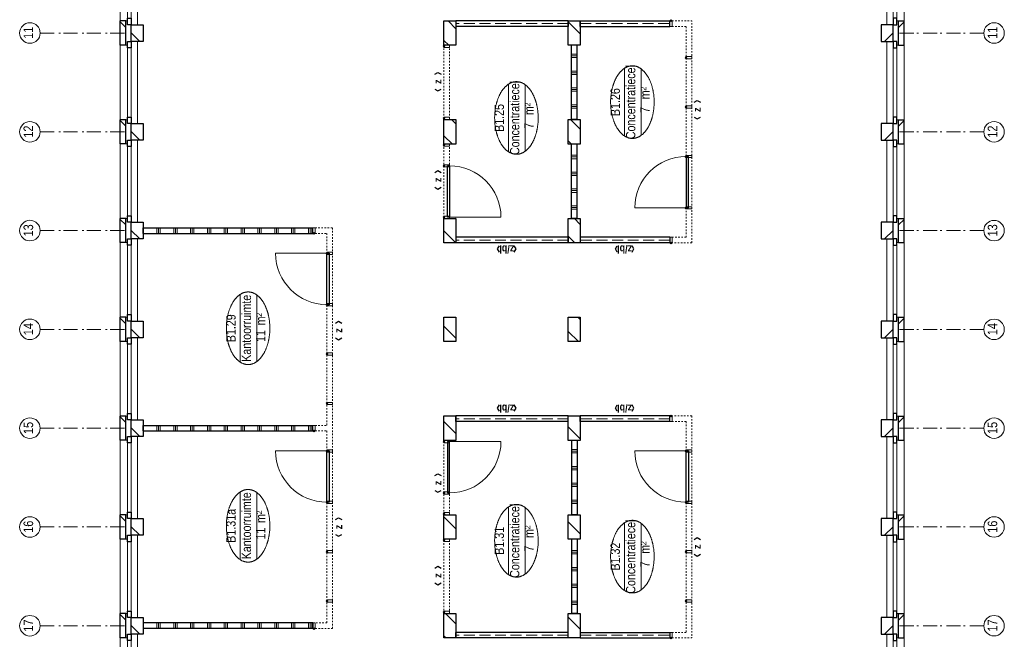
# Model space of a CAD drawing. Header units: millimetres. Extents: x 164327 to 368283, y 131426 to 274001.
# Tile 52 of 160: x 314496 to 332045, y 141711 to 152750. Entities that reach past the tile are written whole.
import ezdxf
from ezdxf.enums import TextEntityAlignment as Align

# ---------------------------------------------------------------- set-up
doc = ezdxf.new("R2010")
doc.units = ezdxf.units.MM
doc.header["$LTSCALE"] = 400
doc.header["$PDMODE"] = 3
doc.header["$PDSIZE"] = 15
for name, pattern in [('STYLE_02', [0.694427, 0.486069, -0.208359]), ('STYLE_06', [1.041641, 0.625, -0.208282, 0.069427, -0.138931]), ('STYLE_21', [0.138889, 0.069444, -0.069444])]:
    doc.linetypes.add(name, pattern=pattern)
for name, color, linetype, lineweight in [('Buitenkozijnen', 140, 'Continuous', 15), ('Interieur-deur', 43, 'Continuous', 9), ('Interieur-scheidingswand-horizontaal', 5, 'Continuous', 25), ('Interieur-scheidingswand-vertikaal', 5, 'Continuous', 25), ('Interieur-systeemwand glas', 140, 'STYLE_21', 15), ('Kozijnmerken', 43, 'Continuous', 9), ('mat-baksteen', 5, 'Continuous', 25), ('mat-kalkzandsteen', 5, 'Continuous', 25), ('None', 7, 'Continuous', 9), ('Ruimtenummers', 5, 'Continuous', 25)]:
    doc.layers.add(name, color=color, linetype=linetype, lineweight=lineweight)
doc.styles.add('Arial Narrow', font='ARIALN.TTF', dxfattribs={"height": 222.25})
doc.styles.add('Arial Narrow (bold)', font='ARIALNB.TTF', dxfattribs={"height": 172.861111})

# ---------------------------------------------------------------- blocks, each defined once
blk = doc.blocks.new('systeemwandstijl 880 hoh')
at = {"layer": 'Interieur-systeemwand glas', "color": 43, "linetype": 'Continuous', "lineweight": 9}
blk.add_lwpolyline([(0, 20), (100, 20), (100, -20), (0, -20)], close=True, dxfattribs=at)
at = {"layer": 'Interieur-systeemwand glas', "color": 43, "linetype": 'Continuous', "lineweight": 15}
blk.add_point((0, 0), dxfattribs=at)
blk = doc.blocks.new('Deur systeemwand 915')
at = {"layer": 'Interieur-deur', "color": 140, "linetype": 'Continuous', "lineweight": 15}
blk.add_line((0, 1015), (0, 100), dxfattribs=at)
at = {"layer": 'Interieur-deur', "color": 92, "linetype": 'Continuous', "lineweight": 25}
blk.add_lwpolyline([(-915, 100), (0, 100), (0, 60), (-915, 60)], close=True, dxfattribs=at)
at = {"layer": 'Interieur-deur', "color": 140, "linetype": 'Continuous', "lineweight": 15}
blk.add_arc((0, 100), 915, 90, 180, dxfattribs=at)
blk = doc.blocks.new('Systeemwand B (2D)')
at = {"layer": 'Interieur-systeemwand glas', "lineweight": 15}
for p, q in [((0, 50), (1323, 50)), ((0, -50), (1323, -50))]:
    blk.add_line(p, q, dxfattribs=at)
at = {"layer": 'None', "color": 7, "rotation": 270}
blk.add_blockref('systeemwandstijl 880 hoh', (20, 50), dxfattribs=at)
at = {"layer": 'None', "color": 7, "xscale": -1, "rotation": 90}
blk.add_blockref('systeemwandstijl 880 hoh', (1303, 50), dxfattribs=at)
blk = doc.blocks.new('Systeemwand B met deur (2D)')
at = {"layer": 'Interieur-systeemwand glas', "lineweight": 15}
for p, q in [((0, 50), (1323, 50)), ((0, -50), (1323, -50))]:
    blk.add_line(p, q, dxfattribs=at)
at = {"layer": 'None', "color": 7, "rotation": 270}
for p in [(20, 50), (388, 50)]:
    blk.add_blockref('systeemwandstijl 880 hoh', p, dxfattribs=at)
at = {"layer": 'None', "color": 7, "xscale": -1}
for name, rotation in [('systeemwandstijl 880 hoh', 90), ('Deur systeemwand 915', 180)]:
    blk.add_blockref(name, (1303, 50), dxfattribs=dict(at, rotation=rotation))
blk = doc.blocks.new('*X740')
at = {"layer": 'None', "lineweight": 9}
for p, q in [((600, -2372), (600, -2272)), ((630, -2372), (630, -2272)), ((660, -2372), (660, -2272)), ((900, -2372), (900, -2272)), ((930, -2372), (930, -2272)), ((960, -2372), (960, -2272)), ((1200, -2372), (1200, -2272)), ((1230, -2372), (1230, -2272)), ((1260, -2372), (1260, -2272)), ((1500, -2372), (1500, -2272)), ((1530, -2372), (1530, -2272)), ((1560, -2372), (1560, -2272))]:
    blk.add_line(p, q, dxfattribs=at)
blk = doc.blocks.new('*X741')
at = {"layer": 'None', "lineweight": 9}
for p, q in [((2400, -2372), (2400, -2272)), ((2430, -2372), (2430, -2272)), ((2460, -2372), (2460, -2272)), ((2700, -2372), (2700, -2272)), ((2730, -2372), (2730, -2272)), ((2760, -2372), (2760, -2272)), ((3000, -2372), (3000, -2272)), ((3030, -2372), (3030, -2272)), ((3060, -2372), (3060, -2272)), ((3300, -2372), (3300, -2272)), ((3330, -2372), (3330, -2272)), ((3360, -2372), (3360, -2272))]:
    blk.add_line(p, q, dxfattribs=at)
blk = doc.blocks.new('Concentratiecel B 2 (2D)')
at = {"layer": 'Interieur-scheidingswand-horizontaal', "lineweight": 25}
for p, q in [((437, -2272), (1760, -2272)), ((437, -2372), (437, -2272)), ((1760, -2372), (1760, -2272)), ((2197, -2272), (3520, -2272)), ((2197, -2372), (2197, -2272)), ((3520, -2372), (3520, -2272)), ((437, -2372), (1760, -2372)), ((2197, -2372), (3520, -2372))]:
    blk.add_line(p, q, dxfattribs=at)
at = {"layer": 'Interieur-scheidingswand-vertikaal', "lineweight": 25}
for p, q in [((100, -214), (0, -214)), ((0, -2215), (0, -214)), ((100, -2215), (100, -214)), ((3957, -214), (3857, -214)), ((3857, -2215), (3857, -214)), ((3957, -2215), (3957, -214)), ((100, -2215), (0, -2215)), ((3957, -2215), (3857, -2215)), ((100, -2429), (0, -2429)), ((0, -4025), (0, -2429)), ((100, -4025), (100, -2429)), ((3857, -2429), (3857, -4025)), ((3857, -2429), (3957, -2429)), ((3957, -2429), (3957, -4025)), ((100, -4025), (0, -4025)), ((3857, -4025), (3957, -4025))]:
    blk.add_line(p, q, dxfattribs=at)
at = {"layer": 'Interieur-scheidingswand-vertikaal', "linetype": 'STYLE_02', "lineweight": 9}
for p, q in [((50, -2215), (50, -214)), ((3907, -2215), (3907, -214)), ((50, -4025), (50, -2429)), ((3907, -2429), (3907, -4025))]:
    blk.add_line(p, q, dxfattribs=at)
at = {"layer": 'Interieur-systeemwand glas', "lineweight": 15}
for p, q in [((0, -4415), (0, -4065)), ((100, -4315), (100, -4065)), ((3857, -4065), (3857, -4315)), ((3957, -4065), (3957, -4415)), ((100, -4315), (3857, -4315)), ((0, -4415), (3957, -4415))]:
    blk.add_line(p, q, dxfattribs=at)
at = {"layer": 'Interieur-scheidingswand-horizontaal'}
for name in ['*X740', '*X741']:
    blk.add_blockref(name, (0, 0), dxfattribs=at)
at = {"layer": 'None', "color": 7, "xscale": -1}
for name, p in [('Systeemwand B met deur (2D)', (1760, -50)), ('Systeemwand B (2D)', (3520, -50)), ('Deur systeemwand 915', (623.5, -4415)), ('systeemwandstijl 880 hoh', (3957, -4045))]:
    blk.add_blockref(name, p, dxfattribs=at)
at = {"layer": 'None', "color": 7}
blk.add_blockref('systeemwandstijl 880 hoh', (0, -4045), dxfattribs=at)
at = {"layer": 'None', "color": 7, "rotation": 270}
blk.add_blockref('systeemwandstijl 880 hoh', (623.5, -4315), dxfattribs=at)
at = {"layer": 'None', "color": 7, "xscale": -1, "rotation": 90}
for p in [(1538.5, -4315), (2418.5, -4315), (3298.5, -4315)]:
    blk.add_blockref('systeemwandstijl 880 hoh', p, dxfattribs=at)
blk = doc.blocks.new('*X857')
at = {"layer": 'None', "lineweight": 9}
for p, q in [((-47607, 2880), (-47568, 2919)), ((-47358, 2705), (-47170, 2893))]:
    blk.add_line(p, q, dxfattribs=at)
blk = doc.blocks.new('*X858')
at = {"layer": 'None', "lineweight": 9}
blk.add_line((-45661, 2705), (-45447, 2919), dxfattribs=at)
blk = doc.blocks.new('*X859')
at = {"layer": 'None', "lineweight": 9}
blk.add_line((-43964, 2705), (-43750, 2919), dxfattribs=at)
blk = doc.blocks.new('*X860')
at = {"layer": 'None', "lineweight": 9}
blk.add_line((-42267, 2705), (-42053, 2919), dxfattribs=at)
blk = doc.blocks.new('*X861')
at = {"layer": 'None', "lineweight": 9}
for p, q in [((-40567, 2707), (-40356, 2919)), ((-40146, 2705), (-40130, 2720))]:
    blk.add_line(p, q, dxfattribs=at)
blk = doc.blocks.new('*X862')
at = {"layer": 'None', "lineweight": 9}
for p, q in [((-38807, 2770), (-38659, 2919)), ((-38449, 2705), (-38370, 2783))]:
    blk.add_line(p, q, dxfattribs=at)
blk = doc.blocks.new('*X863')
at = {"layer": 'None', "lineweight": 9}
for p, q in [((-37047, 2833), (-36962, 2919)), ((-36752, 2705), (-36610, 2846))]:
    blk.add_line(p, q, dxfattribs=at)
blk = doc.blocks.new('*X868')
at = {"layer": 'None', "lineweight": 9}
blk.add_line((-47451, 491), (-47237, 705), dxfattribs=at)
blk = doc.blocks.new('*X869')
at = {"layer": 'None', "lineweight": 9}
blk.add_line((-45754, 491), (-45540, 705), dxfattribs=at)
blk = doc.blocks.new('*X870')
at = {"layer": 'None', "lineweight": 9}
blk.add_line((-44057, 491), (-43843, 705), dxfattribs=at)
blk = doc.blocks.new('*X871')
at = {"layer": 'None', "lineweight": 9}
for p, q in [((-42327, 523), (-42146, 705)), ((-41935, 491), (-41890, 536))]:
    blk.add_line(p, q, dxfattribs=at)
blk = doc.blocks.new('*X872')
at = {"layer": 'None', "lineweight": 9}
for p, q in [((-40567, 586), (-40449, 705)), ((-40238, 491), (-40130, 599))]:
    blk.add_line(p, q, dxfattribs=at)
blk = doc.blocks.new('*X873')
at = {"layer": 'None', "lineweight": 9}
for p, q in [((-38807, 649), (-38752, 705)), ((-38541, 491), (-38370, 662))]:
    blk.add_line(p, q, dxfattribs=at)
blk = doc.blocks.new('*X874')
at = {"layer": 'None', "lineweight": 9}
blk.add_line((-36844, 491), (-36630, 705), dxfattribs=at)
blk = doc.blocks.new('*X239')
at = {"layer": 'None', "lineweight": 9}
blk.add_line((-148.5, -148.5), (4, 4), dxfattribs=at)
blk = doc.blocks.new('*X240')
at = {"layer": 'None', "lineweight": 9}
blk.add_line((100, 100), (200, 200), dxfattribs=at)
blk = doc.blocks.new('Penant best-uitbr  (2D)')
at = {"layer": 'mat-baksteen', "lineweight": 25}
for p, q in [((-215, 200), (215, 200)), ((-215, 100), (-215, 200)), ((215, 100), (215, 200)), ((-215, 100), (215, 100))]:
    blk.add_line(p, q, dxfattribs=at)
at = {"layer": 'mat-kalkzandsteen', "lineweight": 25}
blk.add_lwpolyline([(-148.5, 4), (148.5, 4), (148.5, -210), (-148.5, -210)], close=True, dxfattribs=at)
at = {"layer": 'mat-baksteen'}
blk.add_blockref('*X240', (0, 0), dxfattribs=at)
at = {"layer": 'mat-kalkzandsteen'}
blk.add_blockref('*X239', (0, 0), dxfattribs=at)
blk = doc.blocks.new('Gevelpui best-uitbr 1330 (2D)')
at = {"layer": 'Buitenkozijnen', "lineweight": 15}
for p, q in [((-731.5, 71), (731.5, 71)), ((-731.5, 4), (-731.5, 71)), ((-731.5, 4), (731.5, 4)), ((731.5, 4), (731.5, 71))]:
    blk.add_line(p, q, dxfattribs=at)
at = {"layer": 'Buitenkozijnen', "color": 92, "lineweight": 25}
for points in [[(-731.5, 71), (-617.5, 71), (-617.5, 4), (-731.5, 4)], [(617.5, 71), (731.5, 71), (731.5, 4), (617.5, 4)]]:
    blk.add_lwpolyline(points, close=True, dxfattribs=at)
at = {"layer": 'None', "color": 43, "linetype": 'Continuous', "lineweight": 9}
blk.add_line((-731.5, -107), (731.5, -107), dxfattribs=at)
at = {"layer": 'None', "color": 43, "linetype": 'Continuous', "lineweight": 9, "flags": 128}
blk.add_lwpolyline([(-665, 71), (-665, 200), (665, 200), (665, 71)], dxfattribs=at)
blk = doc.blocks.new('*X1182')
at = {"layer": 'None', "lineweight": 9}
for p, q in [((6990, 0), (7090, 0)), ((6990, -240), (7090, -240)), ((6990, -270), (7090, -270)), ((6990, -300), (7090, -300)), ((6990, -540), (7090, -540)), ((6990, -570), (7090, -570)), ((6990, -600), (7090, -600)), ((6990, -840), (7090, -840)), ((6990, -870), (7090, -870)), ((6990, -900), (7090, -900)), ((6990, -1140), (7090, -1140)), ((6990, -1170), (7090, -1170)), ((6990, -1200), (7090, -1200)), ((6990, -1440), (7090, -1440)), ((6990, -1470), (7090, -1470)), ((6990, -1500), (7090, -1500)), ((6990, -1740), (7090, -1740)), ((6990, -1770), (7090, -1770)), ((6990, -1800), (7090, -1800)), ((6990, -2040), (7090, -2040)), ((6990, -2070), (7090, -2070)), ((6990, -2100), (7090, -2100)), ((6990, -2340), (7090, -2340)), ((6990, -2370), (7090, -2370)), ((6990, -2400), (7090, -2400)), ((6990, -2640), (7090, -2640)), ((6990, -2670), (7090, -2670)), ((6990, -2700), (7090, -2700)), ((6990, -2940), (7090, -2940)), ((6990, -2970), (7090, -2970)), ((6990, -3000), (7090, -3000))]:
    blk.add_line(p, q, dxfattribs=at)
blk = doc.blocks.new('*X1183')
at = {"layer": 'None', "lineweight": 9}
for p, q in [((3470, 0), (3570, 0)), ((3470, -240), (3570, -240)), ((3470, -270), (3570, -270)), ((3470, -300), (3570, -300)), ((3470, -540), (3570, -540)), ((3470, -570), (3570, -570)), ((3470, -600), (3570, -600)), ((3470, -840), (3570, -840)), ((3470, -870), (3570, -870)), ((3470, -900), (3570, -900)), ((3470, -1140), (3570, -1140)), ((3470, -1170), (3570, -1170)), ((3470, -1200), (3570, -1200)), ((3470, -1440), (3570, -1440)), ((3470, -1470), (3570, -1470)), ((3470, -1500), (3570, -1500)), ((3470, -1740), (3570, -1740)), ((3470, -1770), (3570, -1770)), ((3470, -1800), (3570, -1800)), ((3470, -2040), (3570, -2040)), ((3470, -2070), (3570, -2070)), ((3470, -2100), (3570, -2100)), ((3470, -2340), (3570, -2340)), ((3470, -2370), (3570, -2370)), ((3470, -2400), (3570, -2400)), ((3470, -2640), (3570, -2640)), ((3470, -2670), (3570, -2670)), ((3470, -2700), (3570, -2700)), ((3470, -2940), (3570, -2940)), ((3470, -2970), (3570, -2970)), ((3470, -3000), (3570, -3000))]:
    blk.add_line(p, q, dxfattribs=at)
blk = doc.blocks.new('*X1184')
at = {"layer": 'None', "lineweight": 9}
for p, q in [((-50, 0), (50, 0)), ((-50, -240), (50, -240)), ((-50, -270), (50, -270)), ((-50, -300), (50, -300)), ((-50, -540), (50, -540)), ((-50, -570), (50, -570)), ((-50, -600), (50, -600)), ((-50, -840), (50, -840)), ((-50, -870), (50, -870)), ((-50, -900), (50, -900)), ((-50, -1140), (50, -1140)), ((-50, -1170), (50, -1170)), ((-50, -1200), (50, -1200)), ((-50, -1440), (50, -1440)), ((-50, -1470), (50, -1470)), ((-50, -1500), (50, -1500)), ((-50, -1740), (50, -1740)), ((-50, -1770), (50, -1770)), ((-50, -1800), (50, -1800)), ((-50, -2040), (50, -2040)), ((-50, -2070), (50, -2070)), ((-50, -2100), (50, -2100)), ((-50, -2340), (50, -2340)), ((-50, -2370), (50, -2370)), ((-50, -2400), (50, -2400)), ((-50, -2640), (50, -2640)), ((-50, -2670), (50, -2670)), ((-50, -2700), (50, -2700)), ((-50, -2940), (50, -2940)), ((-50, -2970), (50, -2970)), ((-50, -3000), (50, -3000))]:
    blk.add_line(p, q, dxfattribs=at)
blk = doc.blocks.new('Vergaderruimten B 2 (2D)')
at = {"layer": 'Interieur-scheidingswand-vertikaal', "lineweight": 25}
for p, q in [((50, 4), (-50, 4)), ((-50, -3021), (-50, 4)), ((50, -3021), (50, 4)), ((3470, 4), (3470, -3021)), ((3470, 4), (3570, 4)), ((3570, 4), (3570, -3021)), ((6990, 4), (6990, -3021)), ((6990, 4), (7090, 4)), ((7090, 4), (7090, -3021)), ((50, -3021), (-50, -3021)), ((3470, -3021), (3570, -3021)), ((6990, -3021), (7090, -3021))]:
    blk.add_line(p, q, dxfattribs=at)
at = {"layer": 'Interieur-systeemwand glas', "lineweight": 15}
for p, q in [((-50, -3371), (-50, -3061)), ((50, -3271), (50, -3061)), ((3470, -3061), (3470, -3271)), ((3570, -3061), (3570, -3271)), ((6990, -3061), (6990, -3271)), ((7090, -3061), (7090, -3371)), ((3470, -3271), (50, -3271)), ((6990, -3271), (3570, -3271)), ((7090, -3371), (-50, -3371))]:
    blk.add_line(p, q, dxfattribs=at)
at = {"layer": 'Interieur-scheidingswand-vertikaal'}
for name in ['*X1184', '*X1183', '*X1182']:
    blk.add_blockref(name, (0, 0), dxfattribs=at)
at = {"layer": 'Interieur-scheidingswand-vertikaal', "color": 7}
for name, p in [('Deur systeemwand 915', (3115, -3371)), ('Deur systeemwand 915', (6635, -3371)), ('systeemwandstijl 880 hoh', (-50, -3041)), ('systeemwandstijl 880 hoh', (3470, -3041)), ('systeemwandstijl 880 hoh', (6990, -3041))]:
    blk.add_blockref(name, p, dxfattribs=at)
at = {"layer": 'Interieur-scheidingswand-vertikaal', "color": 7, "rotation": 270}
for p in [(440, -3271), (3960, -3271)]:
    blk.add_blockref('systeemwandstijl 880 hoh', p, dxfattribs=at)
at = {"layer": 'Interieur-scheidingswand-vertikaal', "color": 7, "xscale": -1, "rotation": 90}
for p in [(1320, -3271), (2200, -3271), (3115, -3271), (4840, -3271), (5720, -3271), (6635, -3271)]:
    blk.add_blockref('systeemwandstijl 880 hoh', p, dxfattribs=at)
blk = doc.blocks.new('Ruimtenummer UV 50')
at = {"layer": 'Ruimtenummers', "color": 8, "lineweight": 5}
for p, q in [((602, 157), (-602, 157)), ((595, -137), (-595, -137))]:
    blk.add_line(p, q, dxfattribs=at)
blk.add_open_spline([(-323, 354), (-173, 406), (173, 406), (323, 354), (473, 302), (560, 212), (647, 122), (647, 18), (647, -86), (560, -176), (473, -266), (323, -318), (173, -370), (-173, -370), (-323, -318), (-474, -266), (-560, -176), (-647, -86), (-647, 18), (-647, 122), (-560, 212), (-474, 302), (-323, 354)], degree=2, knots=[0, 0, 0, 0.09962, 0.19924, 0.19924, 0.283607, 0.283607, 0.349619, 0.349619, 0.415638, 0.415638, 0.5, 0.5, 0.59962, 0.69924, 0.69924, 0.783607, 0.783607, 0.849619, 0.849619, 0.915638, 0.915638, 1, 1, 1], dxfattribs=at)
at = {"layer": 'Ruimtenummers', "attachment_point": 2, "style": 'Arial Narrow'}
for s, insert, char_height in [(' m', (104, -122), 165.9), (' 2', (220, -133), 96.8)]:
    blk.add_mtext(s, dxfattribs=dict(at, insert=insert, char_height=char_height))
at = {"layer": 'Ruimtenummers', "style": 'Arial Narrow'}
for tag, p in [('Nummer', (0, 407)), ('Naam', (0, 132)), ('Oppervlak', (-138, -122))]:
    blk.add_attdef(tag, text='', height=166, dxfattribs=at).set_placement(p, align=Align.TOP_CENTER)
blk = doc.blocks.new('Kozijnmerk 50')
at = {"layer": 'Kozijnmerken', "color": 92, "linetype": 'Continuous', "lineweight": 25}
for points in [[(-132, 51), (-165, -6), (-132, -62)], [(132, 51), (165, -6), (132, -62)]]:
    blk.add_lwpolyline(points, dxfattribs=at)
at = {"layer": 'None', "color": 43, "style": 'Arial Narrow (bold)'}
blk.add_attdef('merk', text='', height=138, dxfattribs=at).set_placement((0, 0), align=Align.MIDDLE_CENTER)
blk = doc.blocks.new('*U1590')
at = {"layer": 'None', "color": 7, "linetype": 'STYLE_06', "lineweight": 9}
for p, q in [((-47389, 10116), (-47389, 8616)), ((-45629, 10116), (-45629, 8616)), ((-43869, 10116), (-43869, 8616)), ((-42109, 10116), (-42109, 8616)), ((-40349, 10116), (-40349, 8616)), ((-38589, 10116), (-38589, 8616)), ((-36829, 10116), (-36829, 8616))]:
    blk.add_line(p, q, dxfattribs=at)
at = {"layer": 'None', "color": 43, "linetype": 'Continuous', "lineweight": 9}
for centre in [(-47389, 10299), (-45629, 10299), (-43869, 10299), (-42109, 10299), (-40349, 10299), (-38589, 10299), (-36829, 10299)]:
    blk.add_circle(centre, 183, dxfattribs=at)
at = {"layer": 'None', "color": 8, "char_height": 169.3, "attachment_point": 1, "style": 'Arial Narrow'}
for s, insert in [('17', (-47493, 10412)), ('16', (-45733, 10412)), ('15', (-43973, 10412)), ('14', (-42213, 10412)), ('13', (-40453, 10412)), ('12', (-38693, 10412)), ('11', (-36933, 10412))]:
    blk.add_mtext(s, dxfattribs=dict(at, insert=insert))

msp = doc.modelspace()

# ---------------------------------------------------------------- linework, layer by layer
at = {"layer": 'mat-kalkzandsteen', "lineweight": 25}
for points in [[(322057.97992, 152294.25849), (322057.97992, 152731.25849), (322271.97992, 152731.25849), (322271.97992, 152294.25849)], [(324271.97992, 152294.25849), (324271.97992, 152731.25849), (324485.97992, 152731.25849), (324485.97992, 152294.25849)], [(322057.97992, 150534.25849), (322057.97992, 150971.25849), (322271.97992, 150971.25849), (322271.97992, 150534.25849)], [(324271.97992, 150534.25849), (324271.97992, 150971.25849), (324485.97992, 150971.25849), (324485.97992, 150534.25849)], [(322057.97992, 148774.25849), (322057.97992, 149211.25849), (322271.97992, 149211.25849), (322271.97992, 148774.25849)], [(324271.97992, 148774.25849), (324271.97992, 149211.25849), (324485.97992, 149211.25849), (324485.97992, 148774.25849)], [(322057.97992, 147014.25849), (322057.97992, 147451.25849), (322271.97992, 147451.25849), (322271.97992, 147014.25849)], [(324271.97992, 147014.25849), (324271.97992, 147451.25849), (324485.97992, 147451.25849), (324485.97992, 147014.25849)], [(322057.97992, 145254.25849), (322057.97992, 145691.25849), (322271.97992, 145691.25849), (322271.97992, 145254.25849)], [(324271.97992, 145254.25849), (324271.97992, 145691.25849), (324485.97992, 145691.25849), (324485.97992, 145254.25849)], [(322057.97992, 143494.25849), (322057.97992, 143931.25849), (322271.97992, 143931.25849), (322271.97992, 143494.25849)], [(324271.97992, 143494.25849), (324271.97992, 143931.25849), (324485.97992, 143931.25849), (324485.97992, 143494.25849)], [(322057.97992, 141734.25849), (322057.97992, 142171.25849), (322271.97992, 142171.25849), (322271.97992, 141734.25849)], [(324271.97992, 141734.25849), (324271.97992, 142171.25849), (324485.97992, 142171.25849), (324485.97992, 141734.25849)]]:
    msp.add_lwpolyline(points, close=True, dxfattribs=at)
at = {"layer": 'None', "color": 7, "linetype": 'STYLE_06', "lineweight": 9}
for p, q in [((331679.46762, 152512.75849), (330179.46762, 152512.75849)), ((331679.46762, 150752.75849), (330179.46762, 150752.75849)), ((331679.46762, 148992.75849), (330179.46762, 148992.75849)), ((331679.46762, 147232.75849), (330179.46762, 147232.75849)), ((331679.46762, 145472.75849), (330179.46762, 145472.75849)), ((331679.46762, 143712.75849), (330179.46762, 143712.75849)), ((331679.46762, 141952.75849), (330179.46762, 141952.75849))]:
    msp.add_line(p, q, dxfattribs=at)
at = {"layer": 'None', "color": 43, "linetype": 'Continuous', "lineweight": 9}
for centre in [(331862.07404, 152512.75849), (331862.07404, 150752.75849), (331862.07404, 148992.75849), (331862.07404, 147232.75849), (331862.07404, 145472.75849), (331862.07404, 143712.75849), (331862.07404, 141952.75849)]:
    msp.add_circle(centre, 182.60642, dxfattribs=at)

# ---------------------------------------------------------------- block references
at = {"layer": 'Interieur-scheidingswand-vertikaal', "color": 7, "rotation": 90}
msp.add_blockref('Vergaderruimten B 2 (2D)', (316700.97992, 141952.75849), dxfattribs=at)
at = {"layer": 'Kozijnmerken', "color": 7}
for p, rotation, values in [((321944.17082, 151646.15851), 90, {'merk': 'z'}), ((326566.20323, 151146.51709), 90, {'merk': 'z'}), ((321944.17082, 149896.15851), 90, {'merk': 'z'}), ((323176.97992, 148660.52142), 180, {'merk': 'z/bl'}), ((325276.97992, 148660.52142), 180, {'merk': 'z/bl'}), ((320174.68303, 147212.18391), 90, {'merk': 'z'}), ((323176.97992, 145824.48088), 180, {'merk': 'z/bl'}), ((325276.97992, 145824.48088), 180, {'merk': 'z/bl'}), ((321944.17082, 144496.15851), 90, {'merk': 'z'}), ((320174.68303, 143712.18391), 90, {'merk': 'z'}), ((326566.20323, 143359.07645), 90, {'merk': 'z'}), ((321944.17082, 142846.15851), 90, {'merk': 'z'})]:
    msp.add_blockref('Kozijnmerk 50', p, dxfattribs=dict(at, rotation=rotation)).add_auto_attribs(values)
at = {"layer": 'mat-baksteen', "color": 7, "rotation": 90}
for p in [(316486.97992, 152512.75849), (316486.97992, 150752.75849), (316486.97992, 148992.75849), (316486.97992, 147232.75849), (316486.97992, 145472.75849), (316486.97992, 143712.75849), (316486.97992, 141952.75849)]:
    msp.add_blockref('Penant best-uitbr  (2D)', p, dxfattribs=at)
at = {"layer": 'mat-baksteen', "color": 7, "xscale": -1, "rotation": 270}
for p in [(330056.97992, 152512.75849), (330056.97992, 150752.75849), (330056.97992, 148992.75849), (330056.97992, 147232.75849), (330056.97992, 145472.75849), (330056.97992, 143712.75849), (330056.97992, 141952.75849)]:
    msp.add_blockref('Penant best-uitbr  (2D)', p, dxfattribs=at)
at = {"layer": 'mat-kalkzandsteen', "rotation": 90}
for name in ['*X863', '*X874', '*X862', '*X873', '*X861', '*X872', '*X871', '*X860', '*X859', '*X870', '*X858', '*X869', '*X857', '*X868']:
    msp.add_blockref(name, (324976.97992, 189341.69912), dxfattribs=at)
at = {"layer": 'None', "color": 7, "rotation": 90}
for name, p in [('*U1590', (324976.97992, 189341.69912)), ('Gevelpui best-uitbr 1330 (2D)', (316486.97992, 153392.75849)), ('Concentratiecel B 2 (2D)', (322057.97992, 148774.25849)), ('Gevelpui best-uitbr 1330 (2D)', (316486.97992, 151632.75849)), ('Gevelpui best-uitbr 1330 (2D)', (316486.97992, 149872.75849)), ('Gevelpui best-uitbr 1330 (2D)', (316486.97992, 148112.75849)), ('Gevelpui best-uitbr 1330 (2D)', (316486.97992, 146352.75849)), ('Gevelpui best-uitbr 1330 (2D)', (316486.97992, 144592.75849)), ('Gevelpui best-uitbr 1330 (2D)', (316486.97992, 142832.75849)), ('Gevelpui best-uitbr 1330 (2D)', (316486.97992, 141072.75849))]:
    msp.add_blockref(name, p, dxfattribs=at)
at = {"layer": 'None', "color": 7, "xscale": -1}
for name, p, rotation in [('Gevelpui best-uitbr 1330 (2D)', (330056.97992, 153392.75849), 270), ('Gevelpui best-uitbr 1330 (2D)', (330056.97992, 151632.75849), 270), ('Gevelpui best-uitbr 1330 (2D)', (330056.97992, 149872.75849), 270), ('Gevelpui best-uitbr 1330 (2D)', (330056.97992, 148112.75849), 270), ('Gevelpui best-uitbr 1330 (2D)', (330056.97992, 146352.75849), 270), ('Concentratiecel B 2 (2D)', (322057.97992, 145691.25849), 90), ('Gevelpui best-uitbr 1330 (2D)', (330056.97992, 144592.75849), 270), ('Gevelpui best-uitbr 1330 (2D)', (330056.97992, 142832.75849), 270), ('Gevelpui best-uitbr 1330 (2D)', (330056.97992, 141072.75849), 270)]:
    msp.add_blockref(name, p, dxfattribs=dict(at, rotation=rotation))
at = {"layer": 'Ruimtenummers', "rotation": 90}
for p, values in [((325433.64328, 151281.71899), {'Nummer': 'B1.26', 'Naam': 'Concentratiecel', 'Oppervlak': '7'}), ((323366.97992, 150999.49456), {'Nummer': 'B1.25', 'Naam': 'Concentratiecel', 'Oppervlak': '7'}), ((318584.75403, 147252.82127), {'Nummer': 'B1.29', 'Naam': 'Kantoorruimte', 'Oppervlak': '11'}), ((318584.75403, 143732.82127), {'Nummer': 'B1.31a', 'Naam': 'Kantoorruimte', 'Oppervlak': '11'}), ((323366.97992, 143466.07921), {'Nummer': 'B1.31', 'Naam': 'Concentratiecel', 'Oppervlak': '7'}), ((325433.64328, 143183.85478), {'Nummer': 'B1.32', 'Naam': 'Concentratiecel', 'Oppervlak': '7'})]:
    msp.add_blockref('Ruimtenummer UV 50', p, dxfattribs=at).add_auto_attribs(values)

# ---------------------------------------------------------------- texts
at = {"layer": 'None', "color": 8, "char_height": 169.333333, "attachment_point": 1, "rotation": 90, "style": 'Arial Narrow'}
for s, insert in [('11', (331749.31646, 152409.03898)), ('12', (331749.31646, 150649.03898)), ('13', (331749.31646, 148889.03898)), ('14', (331749.31646, 147129.03898)), ('15', (331749.31646, 145369.03898)), ('16', (331749.31646, 143609.03898)), ('17', (331749.31646, 141849.03898))]:
    msp.add_mtext(s, dxfattribs=dict(at, insert=insert))

doc.saveas('drawing.dxf')
